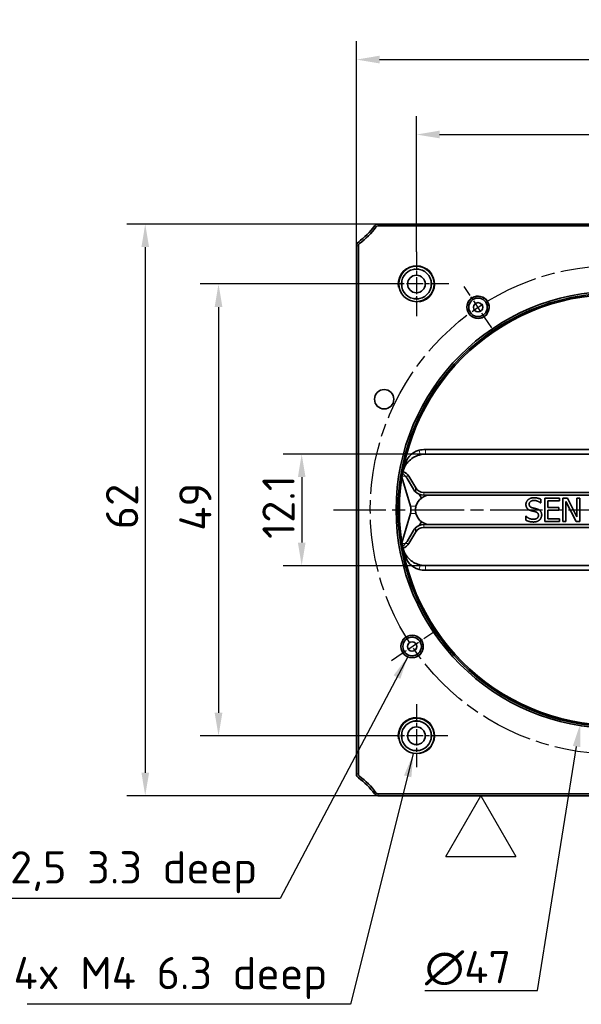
# Model space of a CAD drawing. Header units: millimetres. Extents: x 5 to 415, y 5 to 292.
# Tile 22 of 37: x 285 to 346, y 87 to 194. Entities that reach past the tile are written whole.
import ezdxf
from ezdxf.enums import TextEntityAlignment as Align

# ---------------------------------------------------------------- set-up
doc = ezdxf.new("R2010")
doc.units = ezdxf.units.MM
doc.linetypes.add('CHAIN', pattern=[0.3543, 0.2362, -0.0295, 0.0591, -0.0295])
doc.linetypes.add('LONG_DASH_DOTTED', pattern=[0.3001, 0.2362, -0.0295, 0.0049, -0.0295])
for name, color, linetype, lineweight in [('Bemaßung (ISO)', 7, 'Continuous', 25), ('Mittellinie (ISO)', 7, 'LONG_DASH_DOTTED', 25), ('Mittelpunktmarkierung (ISO)', 7, 'LONG_DASH_DOTTED', 25), ('Sichtbar (ISO)', 7, 'Continuous', 35), ('Sichtbar schmal (ISO)', 7, 'Continuous', 18), ('Skizziergeometrie (ISO)', 7, 'Continuous', 25), ('Symbol (ISO)', 7, 'Continuous', 25), ('Symbole(DIN) 2', 7, 'Continuous', 25)]:
    doc.layers.add(name, color=color, linetype=linetype, lineweight=lineweight)
doc.styles.add('Aktuell-DIN', font='arial.ttf')
doc.styles.add('Notiztext (ISO)', font='isocpeur.ttf')
doc.styles.add('Textstil35', font='arial.ttf')
doc.dimstyles.new('Standard (ISO)', dxfattribs={"dimtxt": 3.5, "dimasz": 2.5, "dimexe": 2, "dimexo": 0, "dimgap": 0.762, "dimtad": 1, "dimtoh": 1, "dimdec": 8, "dimrnd": 1e-08, "dimdsep": 46, "dimtxsty": 'Notiztext (ISO)', "dimcen": 0.09, "dimdle": 10, "dimclrd": 256, "dimclre": 256, "dimclrt": 256, "dimadec": 6, "dimazin": 2, "dimtfac": 0.514286, "dimtdec": 3, "dimtmove": 0, "dimatfit": 3, "dimfxl": 1, "dimtolj": 1, "dimlwd": -1, "dimlwe": -1, "dimarcsym": 0})
doc.dimstyles.new('Standard (ISO)$7', dxfattribs={"dimtxt": 3.5, "dimasz": 2.5, "dimexe": 2, "dimexo": 0, "dimgap": 0.762, "dimtad": 1, "dimtoh": 1, "dimdec": 8, "dimrnd": 1e-08, "dimdsep": 46, "dimtxsty": 'Notiztext (ISO)', "dimcen": 0.09, "dimdle": 10, "dimclrd": 256, "dimclre": 256, "dimclrt": 256, "dimadec": 6, "dimazin": 2, "dimtfac": 0.514286, "dimtdec": 3, "dimtmove": 0, "dimatfit": 3, "dimfxl": 1, "dimtolj": 1, "dimlwd": -1, "dimlwe": -1, "dimarcsym": 0})

# ---------------------------------------------------------------- blocks, each defined once
blk = doc.blocks.new('*D40')
at = {"layer": 'Bemaßung (ISO)', "transparency": 16777216}
for p, q in [((328.06, 169.02), (328.06, 183.73)), ((371.06, 169.02), (371.06, 183.73)), ((330.56, 181.73), (368.56, 181.73))]:
    blk.add_line(p, q, dxfattribs=at)
for points in [[(330.56, 182.15), (330.56, 181.32), (328.06, 181.73)], [(368.56, 182.15), (368.56, 181.32), (371.06, 181.73)]]:
    blk.add_solid(points, dxfattribs=at)
at = {"layer": 'Defpoints', "color": 0, "transparency": 16777216}
for p in [(371.06, 181.73), (328.06, 169.02), (371.06, 169.02)]:
    blk.add_point(p, dxfattribs=at)
at = {"layer": 'Bemaßung (ISO)', "transparency": 16777216, "insert": (347.28, 186), "char_height": 3.5, "attachment_point": 1, "style": 'Notiztext (ISO)'}
blk.add_mtext('\\A1;43', dxfattribs=at)
blk = doc.blocks.new('*D41')
at = {"layer": 'Bemaßung (ISO)', "transparency": 16777216}
for p, q in [((321.56, 169.67), (321.56, 191.86)), ((377.56, 169.67), (377.56, 191.86)), ((324.06, 189.86), (375.06, 189.86))]:
    blk.add_line(p, q, dxfattribs=at)
for points in [[(324.06, 190.28), (324.06, 189.44), (321.56, 189.86)], [(375.06, 190.28), (375.06, 189.44), (377.56, 189.86)]]:
    blk.add_solid(points, dxfattribs=at)
at = {"layer": 'Defpoints', "color": 0, "transparency": 16777216}
for p in [(377.56, 189.86), (321.56, 169.67), (377.56, 169.67)]:
    blk.add_point(p, dxfattribs=at)
at = {"layer": 'Bemaßung (ISO)', "transparency": 16777216, "insert": (347.46, 194.12), "char_height": 3.5, "attachment_point": 1, "style": 'Notiztext (ISO)'}
blk.add_mtext('\\A1;56', dxfattribs=at)
blk = doc.blocks.new('*D42')
at = {"layer": 'Bemaßung (ISO)', "transparency": 16777216}
for p, q in [((324.56, 165.52), (304.59, 165.52)), ((306.59, 163.02), (306.59, 119.02)), ((324.63, 116.52), (304.59, 116.52))]:
    blk.add_line(p, q, dxfattribs=at)
for points in [[(306.17, 163.02), (307.01, 163.02), (306.59, 165.52)], [(306.17, 119.02), (307.01, 119.02), (306.59, 116.52)]]:
    blk.add_solid(points, dxfattribs=at)
at = {"layer": 'Defpoints', "color": 0, "transparency": 16777216}
for p in [(324.56, 165.52), (306.59, 116.52), (324.63, 116.52)]:
    blk.add_point(p, dxfattribs=at)
at = {"layer": 'Bemaßung (ISO)', "transparency": 16777216, "insert": (302.33, 138.75), "char_height": 3.5, "attachment_point": 1, "rotation": 90, "style": 'Notiztext (ISO)'}
blk.add_mtext('\\A1;49', dxfattribs=at)
blk = doc.blocks.new('*D43')
at = {"layer": 'Bemaßung (ISO)', "transparency": 16777216}
for p, q in [((323.91, 172.02), (296.64, 172.02)), ((298.64, 169.52), (298.64, 112.52)), ((323.91, 110.02), (296.64, 110.02))]:
    blk.add_line(p, q, dxfattribs=at)
for points in [[(298.23, 169.52), (299.06, 169.52), (298.64, 172.02)], [(298.23, 112.52), (299.06, 112.52), (298.64, 110.02)]]:
    blk.add_solid(points, dxfattribs=at)
at = {"layer": 'Defpoints', "color": 0, "transparency": 16777216}
for p in [(323.91, 172.02), (298.64, 110.02), (323.91, 110.02)]:
    blk.add_point(p, dxfattribs=at)
at = {"layer": 'Bemaßung (ISO)', "transparency": 16777216, "insert": (294.38, 138.92), "char_height": 3.5, "attachment_point": 1, "rotation": 90, "style": 'Notiztext (ISO)'}
blk.add_mtext('\\A1;62', dxfattribs=at)
blk = doc.blocks.new('*D47')
at = {"layer": 'Bemaßung (ISO)', "transparency": 16777216}
for p, q in [((349.47, 141.02), (349.65, 141.02)), ((349.56, 140.93), (349.56, 141.11)), ((341.18, 88.91), (345.43, 115.35)), ((328.98, 88.91), (341.18, 88.91))]:
    blk.add_line(p, q, dxfattribs=at)
blk.add_solid([(345.02, 115.42), (345.84, 115.29), (345.83, 117.82)], dxfattribs=at)
at = {"layer": 'Defpoints', "color": 0, "transparency": 16777216}
for p in [(353.28, 164.22), (345.83, 117.82)]:
    blk.add_point(p, dxfattribs=at)
at = {"layer": 'Bemaßung (ISO)', "transparency": 16777216, "insert": (328.98, 93.18), "char_height": 3.5, "attachment_point": 1, "style": 'Notiztext (ISO)'}
blk.add_mtext('\\A1;∅47', dxfattribs=at)
blk = doc.blocks.new('Spezielle Angaben')
at = {"layer": 'Skizziergeometrie (ISO)'}
for p, q in [((0, 0), (6.58, 3.8)), ((6.58, -3.8), (6.58, 3.8)), ((6.58, -3.8), (0, 0))]:
    blk.add_line(p, q, dxfattribs=at)
at = {"layer": 'Symbole(DIN) 2', "color": 7, "style": 'Aktuell-DIN'}
blk.add_attdef('Angaben:', text='', height=3.5, dxfattribs=at).set_placement((10, 2.5), align=Align.TOP_LEFT)
at = {"layer": 'Symbole(DIN) 2', "color": 7, "style": 'Textstil35'}
blk.add_attdef('Position:', text='', height=2.5, dxfattribs=at).set_placement((2.5, 0), align=Align.MIDDLE_LEFT)
blk = doc.blocks.new('*D58')
at = {"layer": 'Bemaßung (ISO)', "transparency": 16777216}
for p, q in [((329.05, 147.07), (313.61, 147.07)), ((315.61, 144.57), (315.61, 137.47)), ((329.05, 134.97), (313.61, 134.97))]:
    blk.add_line(p, q, dxfattribs=at)
for points in [[(315.2, 144.57), (316.03, 144.57), (315.61, 147.07)], [(315.2, 137.47), (316.03, 137.47), (315.61, 134.97)]]:
    blk.add_solid(points, dxfattribs=at)
at = {"layer": 'Defpoints', "color": 0, "transparency": 16777216}
for p in [(329.05, 147.07), (315.61, 134.97), (329.05, 134.97)]:
    blk.add_point(p, dxfattribs=at)
at = {"layer": 'Bemaßung (ISO)', "transparency": 16777216, "insert": (311.35, 137.87), "char_height": 3.5, "attachment_point": 1, "rotation": 90, "style": 'Notiztext (ISO)'}
blk.add_mtext('\\A1;12.1', dxfattribs=at)

msp = doc.modelspace()

# ---------------------------------------------------------------- linework, layer by layer
at = {"layer": 'Mittellinie (ISO)', "linetype": 'CHAIN', "ltscale": 23.990969}
msp.add_line((319.05549428, 141.02211885), (380.05549428, 141.02211885), dxfattribs=at)
msp.add_circle((349.55549428, 141.02211885), 26.5, dxfattribs=at)
at = {"layer": 'Mittelpunktmarkierung (ISO)', "linetype": 'CHAIN', "ltscale": 7.778352}
for p, q in [((328.05549428, 169.02211885), (328.05549428, 162.02211885)), ((331.55549428, 165.52211885), (324.55549428, 165.52211885))]:
    msp.add_line(p, q, dxfattribs=at)
at = {"layer": 'Mittelpunktmarkierung (ISO)', "linetype": 'CHAIN', "ltscale": 6.014755}
for p, q in [((336.25030997, 160.74786578), (333.2234547, 165.23536326)), ((325.34224987, 124.69007927), (329.82974734, 127.71693454))]:
    msp.add_line(p, q, dxfattribs=at)
at = {"layer": 'Mittelpunktmarkierung (ISO)', "linetype": 'CHAIN', "ltscale": 7.603004}
for p, q in [((328.05549428, 119.94321885), (328.05549428, 113.10101885)), ((331.47659428, 116.52211885), (324.63439428, 116.52211885))]:
    msp.add_line(p, q, dxfattribs=at)
at = {"layer": 'Sichtbar (ISO)'}
for p, q in [((375.20049428, 172.02211885), (323.91049428, 172.02211885)), ((323.91049428, 171.82211885), (375.20049428, 171.82211885)), ((321.55549428, 169.66711885), (321.55549428, 112.37711885)), ((321.75549428, 112.37711885), (321.75549428, 169.66711885)), ((329.65549428, 165.78282023), (329.65549428, 165.26141747)), ((328.31619566, 163.92211885), (327.7947929, 163.92211885)), ((329.05207993, 147.57211885), (370.05890863, 147.57211885)), ((370.05890863, 147.07211885), (329.05207993, 147.07211885)), ((327.40235254, 141.42393645), (326.47808318, 144.57958943)), ((327.03520686, 144.43421051), (327.72009428, 143.26503454)), ((327.24246115, 144.67393645), (327.97895115, 143.41666938)), ((328.35759085, 142.71566355), (328.5985156, 142.30437928)), ((328.84180736, 142.92211885), (370.2691812, 142.92211885)), ((370.2691812, 142.62211885), (328.84180736, 142.62211885)), ((341.54337938, 142.17273481), (341.54337938, 141.76929882)), ((341.98592396, 142.29211893), (343.57496777, 142.29211893)), ((341.98592396, 139.75211885), (341.98592396, 142.29211893)), ((343.57496777, 142.29211893), (343.57496777, 141.99160028)), ((343.94547021, 142.29211893), (344.42506504, 142.29211893)), ((343.94547021, 139.75211885), (343.94547021, 142.29211893)), ((344.42506504, 142.29211893), (345.44806345, 140.28111401)), ((345.44806345, 142.29211893), (345.76299053, 142.29211893)), ((345.44806345, 140.28111401), (345.44806345, 142.29211893)), ((345.76299053, 142.29211893), (345.76299053, 139.75211885)), ((341.54337938, 141.76929882), (341.51867921, 141.76929882)), ((342.32349285, 141.99160028), (342.32349285, 141.29587903)), ((343.57496777, 141.99160028), (342.32349285, 141.99160028)), ((342.32349285, 141.29587903), (343.49057555, 141.29587903)), ((342.32349285, 140.99536038), (342.32349285, 140.0526375)), ((343.49057555, 140.99536038), (342.32349285, 140.99536038)), ((343.49057555, 141.29587903), (343.49057555, 140.99536038)), ((344.26039729, 141.94219996), (344.26039729, 139.75211885)), ((345.3842547, 139.75211885), (344.26039729, 141.94219996)), ((326.47808318, 137.46464826), (327.40235254, 140.62030124)), ((339.91522697, 140.32845599), (339.93992714, 140.32845599)), ((339.91522697, 139.90443652), (339.91522697, 140.32845599)), ((342.32349285, 140.0526375), (343.57496777, 140.0526375)), ((343.57496777, 140.0526375), (343.57496777, 139.75211885)), ((328.5985156, 139.73985841), (328.35759085, 139.32857414)), ((328.84180736, 139.42211885), (370.2691812, 139.42211885)), ((370.2691812, 139.12211885), (328.84180736, 139.12211885)), ((343.57496777, 139.75211885), (341.98592396, 139.75211885)), ((344.26039729, 139.75211885), (343.94547021, 139.75211885)), ((345.76299053, 139.75211885), (345.3842547, 139.75211885)), ((327.72009428, 138.77920315), (327.03520686, 137.61002718)), ((327.97895115, 138.62756831), (327.24246115, 137.37030124)), ((329.05207993, 134.97211885), (370.05890863, 134.97211885)), ((370.05890863, 134.47211885), (329.05207993, 134.47211885)), ((328.31619566, 118.12211885), (327.7947929, 118.12211885)), ((329.65549428, 116.78282023), (329.65549428, 116.26141747)), ((375.20049428, 110.22211885), (323.91049428, 110.22211885)), ((323.91049428, 110.02211885), (375.20049428, 110.02211885))]:
    msp.add_line(p, q, dxfattribs=at)
for centre, radius in [((328.05549428, 165.52211885), 1.9211), ((328.05549428, 165.52211885), 1.6211), ((328.05549428, 165.52211885), 0.95538821), ((349.55549428, 141.02211885), 23.7), ((349.55549428, 141.02211885), 23.5), ((349.55549428, 141.02211885), 23.35), ((334.73688233, 162.99161452), 1.20645), ((334.73688233, 162.99161452), 1.00645), ((334.73688233, 162.99161452), 0.50716616), ((324.55549428, 153.02211885), 1.05), ((327.5859986, 126.2035069), 1.20645), ((327.5859986, 126.2035069), 1.00645), ((327.5859986, 126.2035069), 0.50716616), ((328.05549428, 116.52211885), 1.9211), ((328.05549428, 116.52211885), 1.6211), ((328.05549428, 116.52211885), 0.95538821)]:
    msp.add_circle(centre, radius, dxfattribs=at)
for centre, radius, start, end in [((323.91049428, 171.52211885), 0.5, 90, 143.7730672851), ((316.97302391, 176.60458921), 8.1, 306.2269327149, 323.7730672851), ((316.97302391, 176.60458921), 8.3, 306.2269327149, 323.7730672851), ((323.91049428, 171.52211885), 0.3, 90, 143.7730672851), ((322.05549428, 169.66711885), 0.5, 126.2269327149, 180), ((322.05549428, 169.66711885), 0.3, 126.2269327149, 180), ((328.80549428, 145.54275371), 2, 103.5823964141, 174.1111757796), ((329.05207993, 144.52211885), 3.05, 90, 103.5823964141), ((329.05207993, 144.52211885), 2.55, 90, 103.5823964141), ((329.05207993, 144.52211885), 2.55, 151.2676684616, 170.3127962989), ((325.46049428, 143.51176524), 1.825, 30.3611934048, 39.554071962), ((328.84180736, 143.92211885), 1.3, 210.3611934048, 224.8144848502), ((328.84180736, 143.92211885), 1, 210.3611934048, 270), ((328.84180736, 143.92211885), 1.3, 224.8144848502, 270), ((329.55549428, 141.02211885), 1.6, 126.7347754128, 165.4552548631), ((329.55549428, 141.02211885), 1.6, 90, 126.7347754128), ((329.55549428, 141.02211885), 1.6, 194.5447451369, 233.2652245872), ((328.84180736, 138.12211885), 1.3, 135.1855151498, 149.6388065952), ((328.84180736, 138.12211885), 1.3, 90, 135.1855151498), ((328.84180736, 138.12211885), 1, 90, 149.6388065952), ((329.55549428, 141.02211885), 1.6, 233.2652245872, 270), ((329.05207993, 137.52211885), 2.55, 189.6872037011, 208.7323315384), ((325.46049428, 138.53247246), 1.825, 320.445928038, 329.6388065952), ((328.80549428, 136.50148399), 2, 185.8888242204, 256.4176035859), ((329.05207993, 137.52211885), 3.05, 256.4176035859, 270), ((329.05207993, 137.52211885), 2.55, 256.4176035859, 270), ((322.05549428, 112.37711885), 0.5, 180, 233.7730672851), ((322.05549428, 112.37711885), 0.3, 180, 233.7730672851), ((316.97302391, 105.43964848), 8.3, 36.2269327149, 53.7730672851), ((316.97302391, 105.43964848), 8.1, 36.2269327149, 53.7730672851), ((323.91049428, 110.52211885), 0.5, 216.2269327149, 270), ((323.91049428, 110.52211885), 0.3, 216.2269327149, 270)]:
    msp.add_arc(centre, radius, start, end, dxfattribs=at)
for centre, major_axis, start_param, end_param in [((325.87057004, 144.27211885), (1.48492424, 0), 0.3926990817, 1.0641293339), ((326.71640698, 141.02211885), (0, 1.05), 4.3196898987, 5.1050880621), ((325.87057004, 137.77211885), (-1.48492424, 0), 2.0774633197, 2.7488935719)]:
    msp.add_ellipse(centre, major_axis=major_axis, ratio=0.7071067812, start_param=start_param, end_param=end_param, dxfattribs=at)
for points, knots in [([(328.31619566, 167.12211885), (328.22798465, 167.11225573), (328.1390277, 167.10810255), (327.97196086, 167.10810255), (327.8830039, 167.11225573), (327.7947929, 167.12211885)], [0.131587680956, 0.131587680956, 0.131587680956, 0.131587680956, 0.156647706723, 0.156647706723, 0.18170773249, 0.18170773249, 0.18170773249, 0.18170773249]), ([(326.45549428, 165.78282023), (326.46535739, 165.69460922), (326.46951057, 165.60565227), (326.46951057, 165.43858543), (326.46535739, 165.34962847), (326.45549428, 165.26141747)], [0.131587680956, 0.131587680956, 0.131587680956, 0.131587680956, 0.156647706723, 0.156647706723, 0.18170773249, 0.18170773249, 0.18170773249, 0.18170773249]), ([(329.65549428, 165.26141747), (329.64563116, 165.34962847), (329.64147798, 165.43858543), (329.64147798, 165.60565227), (329.64563116, 165.69460922), (329.65549428, 165.78282023)], [1.302752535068, 1.302752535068, 1.302752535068, 1.302752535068, 1.327812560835, 1.327812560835, 1.352872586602, 1.352872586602, 1.352872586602, 1.352872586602]), ([(327.7947929, 163.92211885), (327.8830039, 163.93198196), (327.97196086, 163.93613514), (328.1390277, 163.93613514), (328.22798465, 163.93198196), (328.31619566, 163.92211885)], [1.302752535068, 1.302752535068, 1.302752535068, 1.302752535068, 1.327812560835, 1.327812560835, 1.352872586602, 1.352872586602, 1.352872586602, 1.352872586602]), ([(328.45322906, 147.00080351), (328.38037177, 146.98320116), (328.30752423, 146.96217051), (328.04699736, 146.87415345), (327.86686176, 146.78717653), (327.49791647, 146.55949449), (327.29159022, 146.38554759), (327.00158153, 146.04882918), (326.89917406, 145.89957933), (326.81604858, 145.74795073)], [0.87958551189, 0.87958551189, 0.87958551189, 0.87958551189, 0.90059371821, 0.90059371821, 0.95600267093, 0.95600267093, 1.03337899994, 1.03337899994, 1.08672536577, 1.08672536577, 1.08672536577, 1.08672536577]), ([(326.54340175, 144.98027429), (326.63675192, 144.91130257), (326.72550921, 144.83238662), (326.82632102, 144.72262089), (326.84733852, 144.69848411), (326.86761299, 144.67393645)], [0.098650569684, 0.098650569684, 0.098650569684, 0.098650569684, 0.131987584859, 0.131987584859, 0.141131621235, 0.141131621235, 0.141131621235, 0.141131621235]), ([(328.00677138, 141.42393645), (328.00250651, 141.40749838), (327.99844329, 141.39075931), (327.98374429, 141.32551317), (327.97342018, 141.2686349), (327.95923331, 141.14733687), (327.95549428, 141.08277915), (327.95549428, 140.9516773), (327.9601475, 140.8843764), (327.97627001, 140.75724642), (327.98775959, 140.69745233), (328.00309376, 140.63466877), (328.00491693, 140.62744882), (328.00677138, 140.62030124)], [0.521711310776, 0.521711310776, 0.521711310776, 0.521711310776, 0.528122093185, 0.528122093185, 0.546320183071, 0.546320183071, 0.564518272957, 0.564518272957, 0.585650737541, 0.585650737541, 0.606783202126, 0.606783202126, 0.609564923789, 0.609564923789, 0.609564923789, 0.609564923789]), ([(326.86761299, 137.37030124), (326.84733852, 137.34575358), (326.82632102, 137.3216168), (326.72550921, 137.21185107), (326.63675192, 137.13293512), (326.54340175, 137.06396341)], [0.244352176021, 0.244352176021, 0.244352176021, 0.244352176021, 0.253496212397, 0.253496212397, 0.286833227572, 0.286833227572, 0.286833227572, 0.286833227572]), ([(326.81604858, 136.29628696), (326.82414288, 136.28152221), (326.83238868, 136.26682808), (326.98615934, 135.99906647), (327.17833541, 135.76995583), (327.53185666, 135.46640981), (327.70124025, 135.34949934), (328.06798758, 135.16063508), (328.26550689, 135.08878791), (328.45322906, 135.04343419)], [-0.20828597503, -0.20828597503, -0.20828597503, -0.20828597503, -0.2032409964, -0.2032409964, -0.11587392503, -0.11587392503, -0.05793696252, -0.05793696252, 0, 0, 0, 0]), ([(328.31619566, 118.12211885), (328.22798465, 118.11225573), (328.1390277, 118.10810255), (327.97196086, 118.10810255), (327.8830039, 118.11225573), (327.7947929, 118.12211885)], [0.131587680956, 0.131587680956, 0.131587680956, 0.131587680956, 0.156647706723, 0.156647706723, 0.18170773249, 0.18170773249, 0.18170773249, 0.18170773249]), ([(326.45549428, 116.78282023), (326.46535739, 116.69460922), (326.46951057, 116.60565227), (326.46951057, 116.43858543), (326.46535739, 116.34962847), (326.45549428, 116.26141747)], [0.131587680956, 0.131587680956, 0.131587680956, 0.131587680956, 0.156647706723, 0.156647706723, 0.18170773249, 0.18170773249, 0.18170773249, 0.18170773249]), ([(329.65549428, 116.26141747), (329.64563116, 116.34962847), (329.64147798, 116.43858543), (329.64147798, 116.60565227), (329.64563116, 116.69460922), (329.65549428, 116.78282023)], [1.302752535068, 1.302752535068, 1.302752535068, 1.302752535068, 1.327812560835, 1.327812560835, 1.352872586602, 1.352872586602, 1.352872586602, 1.352872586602]), ([(327.7947929, 114.92211885), (327.8830039, 114.93198196), (327.97196086, 114.93613514), (328.1390277, 114.93613514), (328.22798465, 114.93198196), (328.31619566, 114.92211885)], [1.302752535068, 1.302752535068, 1.302752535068, 1.302752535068, 1.327812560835, 1.327812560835, 1.352872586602, 1.352872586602, 1.352872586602, 1.352872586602])]:
    msp.add_open_spline(points, degree=3, knots=knots, dxfattribs=at)
for points, degree in [([(329.65549428, 165.78282023), (329.66622641, 165.60588861), (329.66566765, 165.42914377), (329.65549428, 165.26141747)], 3), ([(328.31619566, 163.92211885), (328.13926404, 163.91138671), (327.9625192, 163.91194548), (327.7947929, 163.92211885)], 3), ([(339.9337521, 141.61080611), (339.9337521, 141.91955814), (340.41540527, 142.33740256), (340.78796606, 142.33740256)], 2), ([(340.81060788, 142.0451173), (340.57595633, 142.0451173), (340.28572942, 141.82487419), (340.28572942, 141.645798)], 2), ([(340.78796606, 142.33740256), (341.00203414, 142.33740256), (341.38076997, 142.25301034), (341.54337938, 142.17273481)], 2), ([(341.51867921, 141.76929882), (341.39723675, 141.88044955), (341.01850091, 142.0451173), (340.81060788, 142.0451173)], 2), ([(340.09841985, 141.15179475), (340.02020267, 141.23618697), (339.9337521, 141.46260513), (339.9337521, 141.61080611)], 2), ([(340.51832262, 140.92743493), (340.38658841, 140.96242683), (340.17869538, 141.06740252), (340.09841985, 141.15179475)], 2), ([(340.28572942, 141.645798), (340.28572942, 141.48524695), (340.45657221, 141.29382068), (340.61712327, 141.2505954)], 2), ([(340.61712327, 141.2505954), (340.72415731, 141.22177854), (341.03496769, 141.14767805), (341.13788503, 141.11680285)], 2), ([(341.13788503, 141.11680285), (341.39929509, 141.03652732), (341.64218003, 140.71336686), (341.64218003, 140.47665696)], 2), ([(340.74885747, 139.70683522), (340.47303898, 139.70683522), (340.08606977, 139.82210265), (339.91522697, 139.90443652)], 2), ([(339.93992714, 140.32845599), (340.10665324, 140.17202162), (340.52861435, 139.99912048), (340.72415731, 139.99912048)], 2), ([(340.97733398, 140.81216751), (340.8600082, 140.84510106), (340.66446525, 140.89038469), (340.51832262, 140.92743493)], 2), ([(340.72415731, 139.99912048), (341.00409249, 139.99912048), (341.29020271, 140.23171368), (341.29020271, 140.42313994)], 2), ([(341.41164517, 139.93737007), (341.29020271, 139.82621934), (340.98145067, 139.70683522), (340.74885747, 139.70683522)], 2), ([(341.29020271, 140.42313994), (341.29020271, 140.57545761), (341.13994338, 140.76482553), (340.97733398, 140.81216751)], 2), ([(341.64218003, 140.47665696), (341.64218003, 140.32639764), (341.52073756, 140.03822907), (341.41164517, 139.93737007)], 2), ([(327.7947929, 118.12211885), (327.96249522, 118.13229116), (328.13924051, 118.13285202), (328.31619566, 118.12211885)], 3), ([(329.65549428, 116.78282023), (329.66622641, 116.60588861), (329.66566765, 116.42914377), (329.65549428, 116.26141747)], 3)]:
    msp.add_open_spline(points, degree=degree, dxfattribs=at)
for points in [[(327.91959701, 143.0058612), (328.04304309, 143.30725759), (327.97895115, 143.41666938)], [(327.97895115, 138.62756831), (328.04304309, 138.7369801), (327.91959701, 139.03837649)]]:
    msp.add_rational_spline(points, [1, 1.13111822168, 1], degree=2, dxfattribs=at)
at = {"layer": 'Sichtbar schmal (ISO)'}
for p, q in [((323.91049428, 172.02211885), (323.91049428, 171.82211885)), ((323.50715298, 171.81761131), (323.6684895, 171.69941432)), ((321.76000181, 170.07046015), (321.8781988, 169.90912363)), ((321.55549428, 169.66711885), (321.75549428, 169.66711885)), ((328.33580732, 147.48682011), (328.45322906, 147.00080351)), ((329.05207993, 147.57211885), (329.05207993, 147.07211885)), ((326.86761299, 144.67393645), (326.4928247, 144.67393645)), ((327.24246115, 144.67393645), (326.86761299, 144.67393645)), ((328.84180736, 142.92211885), (328.84180736, 142.62211885)), ((328.00677138, 141.42393645), (327.40235254, 141.42393645)), ((328.00677138, 140.62030124), (327.40235254, 140.62030124)), ((328.84180736, 139.12211885), (328.84180736, 139.42211885)), ((326.86761299, 137.37030124), (326.4928247, 137.37030124)), ((327.24246115, 137.37030124), (326.86761299, 137.37030124)), ((328.33580732, 134.55741759), (328.45322906, 135.04343419)), ((329.05207993, 134.47211885), (329.05207993, 134.97211885)), ((321.55549428, 112.37711885), (321.75549428, 112.37711885)), ((321.76000181, 111.97377755), (321.8781988, 112.13511407)), ((323.50715298, 110.22662638), (323.6684895, 110.34482337)), ((323.91049428, 110.22211885), (323.91049428, 110.02211885))]:
    msp.add_line(p, q, dxfattribs=at)
for centre, radius in [((328.05549428, 165.52211885), 2), ((334.73688233, 162.99161452), 1.25), ((327.5859986, 126.2035069), 1.25), ((328.05549428, 116.52211885), 2)]:
    msp.add_arc(centre, radius, 280, 190, dxfattribs=at)

# ---------------------------------------------------------------- block references
at = {"rotation": 270}
msp.add_blockref('Spezielle Angaben', (335.02713286, 110.02211885), dxfattribs=at)

# ---------------------------------------------------------------- texts
at = {"layer": 'Symbol (ISO)', "char_height": 3.4999999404, "attachment_point": 9, "line_spacing_factor": 0.6125, "style": 'Notiztext (ISO)'}
for s, insert, width in [('4x M2,5 3.3 deep', (310.78699473, 99.44629586), 36.9207468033), ('4x M4 6.3 deep', (318.38697581, 87.98197132), 33.5661042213)]:
    msp.add_mtext(s, dxfattribs=dict(at, insert=insert, width=width))

# ---------------------------------------------------------------- dimensions: what is measured, and where the dimension line sits
at = {"layer": 'Bemaßung (ISO)'}
for base, p1, p2, angle, picture, middle in [((377.5554942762, 189.8610902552), (321.5554942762, 169.6671188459), (377.5554942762, 169.6671188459), 180, '*D41', (349.5554942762, 189.8610902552)), ((371.0554942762, 181.7331602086), (328.0554942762, 169.0221188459), (371.0554942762, 169.0221188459), 180, '*D40', (349.5554942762, 181.7331602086)), ((298.6417023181, 110.0221188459), (323.9104942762, 172.0221188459), (323.9104942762, 110.0221188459), 90, '*D43', (298.6417023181, 141.0221188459)), ((306.5911364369, 116.5221188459), (324.5554942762, 165.5221188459), (324.6343942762, 116.5221188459), 90, '*D42', (306.5911364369, 141.0221188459)), ((315.6135349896, 134.9721188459), (329.0520799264, 147.0721188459), (329.0520799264, 134.9721188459), 90, '*D58', (315.6135349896, 141.0221188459))]:
    dim = msp.add_linear_dim(base=base, p1=p1, p2=p2, angle=angle, dimstyle='Standard (ISO)', override={"dimgap": 0.762, "dimtoh": 0, "dimdec": 8, "dimtol": 0, "dimlim": 0, "dimtp": 0, "dimtm": 0, "dimtdec": 3, "dimtofl": 0, "dimatfit": 1}, dxfattribs=at)
    dim.commit()
    dim.dimension.update_dxf_attribs({"geometry": picture, "text_midpoint": middle, "dimtype": 160})
dim = msp.add_diameter_dim_2p(p1=(353.2848565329, 164.2243139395), p2=(345.8261320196, 117.8199237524), dimstyle='Standard (ISO)', override={"dimgap": 0.762, "dimtih": 1, "dimdec": 8, "dimlfac": 1, "dimtol": 0, "dimlim": 0, "dimtp": 0, "dimtm": 0, "dimtdec": 3, "dimtofl": 0}, dxfattribs=at)
dim.commit()
dim.dimension.update_dxf_attribs({"geometry": '*D47', "text_midpoint": (332.8333414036, 88.9132237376), "dimtype": 163})

# ---------------------------------------------------------------- leaders
at = {"layer": 'Symbol (ISO)', "annotation_type": 0, "has_hookline": 1, "hookline_direction": 1}
for points, text_width in [([(327.10719203, 125.09613801), (313.28699473, 98.86296253), (310.78699473, 98.86296253)], 35.87499825), ([(327.71933499, 114.55057201), (320.88697581, 87.398638), (318.38697581, 87.398638)], 32.54999841)]:
    msp.add_leader(points, dimstyle='Standard (ISO)$7', override={"dimgap": 0, "dimtad": 1}, dxfattribs=dict(at, text_width=text_width))

doc.saveas('drawing.dxf')
